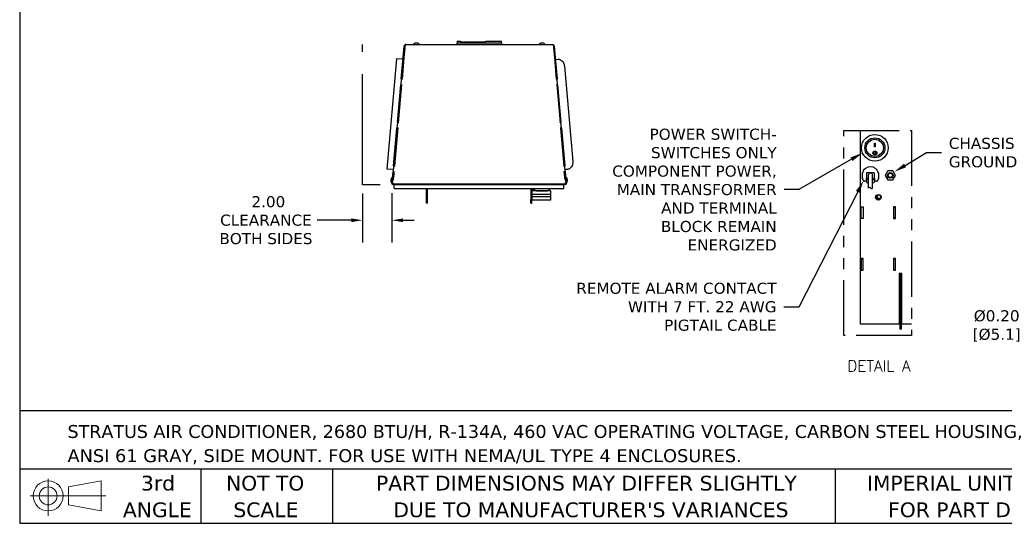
# Model space of a CAD drawing. Header units: inches. Extents: x -1 to 128, y 3 to 101.
# Tile 1 of 17: x -1 to 65, y 3 to 37. Entities that reach past the tile are written whole.
import ezdxf
from ezdxf import colors
from ezdxf.entities.mleader import LeaderData, LeaderLine
from ezdxf.enums import TextEntityAlignment as Align
from ezdxf.math import Vec2, Vec3

# ---------------------------------------------------------------- set-up
doc = ezdxf.new("R2010")
doc.units = ezdxf.units.IN
doc.header["$LTSCALE"] = 12
doc.header["$MEASUREMENT"] = 0
doc.header["$PDSIZE"] = -1
doc.linetypes.add('PHANTOM2', pattern=[1.25, 0.625, -0.125, 0.125, -0.125, 0.125, -0.125])
doc.linetypes.add('SLD-Solid', pattern=[0])
for name, color, linetype, lineweight in [('DIMENSIONS', 140, 'SLD-Solid', 25), ('DIMENSIONS @ 1', 140, 'SLD-Solid', 25), ('TEXT', 140, 'SLD-Solid', 25)]:
    doc.layers.add(name, color=color, linetype=linetype, lineweight=lineweight)
doc.layers.add('PHANTOM', color=130, linetype='PHANTOM2')
doc.styles.add('ROMANS', font='romans.shx')
doc.styles.add('SLDTEXTSTYLE0', font='verdana.ttf')
doc.styles.get("Standard").update_dxf_attribs({"font": 'verdana.ttf'})
doc.dimstyles.get("Standard").update_dxf_attribs({"dimtxt": 0.18, "dimasz": 0.18, "dimexe": 0.18, "dimexo": 0.0625, "dimgap": 0.09, "dimtad": 0, "dimtih": 1, "dimtoh": 1, "dimdec": 4, "dimzin": 0, "dimdsep": 46, "dimtxsty": 'Standard', "dimcen": 0.09, "dimadec": 0, "dimazin": 0, "dimtfac": 1, "dimtdec": 4, "dimtofl": 0, "dimtmove": 0, "dimatfit": 3, "dimfxl": 0, "dimtolj": 1, "dimtzin": 0, "dimarcsym": 0})

# ---------------------------------------------------------------- blocks, each defined once
blk = doc.blocks.new('Block11')
at = {"color": 7, "linetype": 'SLD-Solid', "lineweight": 18}
for p, q in [((1.223, 2.509), (1.223, 0)), ((2.589, 1.969), (4.807, 2.377)), ((4.807, 2.377), (4.807, 0.346)), ((0, 1.361), (5.137, 1.361)), ((2.589, 0.754), (2.589, 1.969)), ((2.589, 0.754), (4.807, 0.346))]:
    blk.add_line(p, q, dxfattribs=at)
for radius in [1.016, 0.607]:
    blk.add_circle((1.223, 1.361), radius, dxfattribs=at)
blk = doc.blocks.new('Block12')
at = {"color": 7, "linetype": 'Continuous'}
blk.add_blockref('Block11', (0, 0), dxfattribs=at)
blk = doc.blocks.new('SW_NOTE_0_1')
at = {"layer": 'TEXT', "color": 0, "char_height": 0.875, "attachment_point": 1, "style": 'SLDTEXTSTYLE0'}
for s, insert in [('STRATUS AIR CONDITIONER, 2680 BTU/H, R-134A, 460 VAC OPERATING VOLTAGE, CARBON STEEL HOUSING, ', (0, 1.111)), ('ANSI 61 GRAY, SIDE MOUNT. FOR USE WITH NEMA/UL TYPE 4 ENCLOSURES.', (0, -0.528))]:
    blk.add_mtext(s, dxfattribs=dict(at, insert=insert))
blk = doc.blocks.new('SW_NOTE_0_4')
at = {"layer": 'TEXT', "color": 0, "char_height": 1, "attachment_point": 1, "style": 'SLDTEXTSTYLE0'}
for s, insert in [('PART DIMENSIONS MAY DIFFER SLIGHTLY ', (0, 1.27)), ("DUE TO MANUFACTURER'S VARIANCES", (1.174, -0.536))]:
    blk.add_mtext(s, dxfattribs=dict(at, insert=insert))
blk = doc.blocks.new('SW_NOTE_0_5')
at = {"layer": 'TEXT', "color": 0, "char_height": 1, "attachment_point": 2, "style": 'SLDTEXTSTYLE0'}
for s, insert in [('NOT TO', (2.484, 1.27)), ('SCALE', (2.53, -0.536))]:
    blk.add_mtext(s, dxfattribs=dict(at, insert=insert))
blk = doc.blocks.new('SW_NOTE_0_6')
at = {"layer": 'TEXT', "color": 0, "char_height": 1, "attachment_point": 2, "style": 'SLDTEXTSTYLE0'}
for s, insert in [('3rd', (1.094, 1.27)), ('ANGLE', (1.048, -0.536))]:
    blk.add_mtext(s, dxfattribs=dict(at, insert=insert))
blk = doc.blocks.new('SW_NOTE_0_7')
at = {"layer": 'TEXT', "color": 0, "char_height": 1, "attachment_point": 1, "style": 'SLDTEXTSTYLE0'}
for s, insert in [('IMPERIAL UNITS USED ', (0, 1.27)), ('FOR PART DESIGN', (1.431, -0.536))]:
    blk.add_mtext(s, dxfattribs=dict(at, insert=insert))
blk = doc.blocks.new('*D115')
at = {"layer": 'Defpoints', "color": 0}
for p in [(21.961, 26.007), (23.961, 26.048), (23.961, 23.603)]:
    blk.add_point(p, dxfattribs=at)
at = {"layer": 'DIMENSIONS', "color": 0, "lineweight": -2}
for p, q in [((21.961, 25.407), (21.961, 22.103)), ((23.961, 25.448), (23.961, 22.103)), ((21.211, 23.603), (18.89, 23.603)), ((24.711, 23.603), (25.461, 23.603))]:
    blk.add_line(p, q, dxfattribs=at)
at = {"layer": 'DIMENSIONS', "color": 0}
for points in [[(21.211, 23.728), (21.211, 23.478), (21.961, 23.603)], [(24.711, 23.728), (24.711, 23.478), (23.961, 23.603)]]:
    blk.add_solid(points, dxfattribs=at)
at = {"layer": 'DIMENSIONS', "color": 0, "insert": (15.428, 23.603), "char_height": 0.75, "attachment_point": 5}
blk.add_mtext('\\A1; 2.00\\PCLEARANCE\\PBOTH SIDES', dxfattribs=at)
blk = doc.blocks.new('*D87')
at = {"layer": 'Defpoints', "color": 0}
for p in [(71.058, 19.477), (69.913, 18.359)]:
    blk.add_point(p, dxfattribs=at)
at = {"layer": 'DIMENSIONS', "color": 0, "lineweight": -2}
for p, q in [((70.396, 18.918), (70.576, 18.918)), ((70.486, 18.828), (70.486, 19.008))]:
    blk.add_line(p, q, dxfattribs=at)
at = {"layer": 'DIMENSIONS'}
for p, q in [((67.949, 16.439), (69.305, 17.765)), ((66.638, 16.439), (67.949, 16.439))]:
    blk.add_line(p, q, dxfattribs=at)
blk.add_solid([(69.206, 17.866), (69.404, 17.663), (69.913, 18.359)], dxfattribs=at)
at = {"layer": 'DIMENSIONS', "insert": (64.891, 16.439), "char_height": 0.75, "attachment_point": 5}
blk.add_mtext('\\A1;%%C0.20\\P[%%C5.1]', dxfattribs=at)

msp = doc.modelspace()

# ---------------------------------------------------------------- linework, layer by layer
for p, q in [((24.71094, 34.62402), (24.77828, 35.39373)), ((24.76872, 34.61897), (24.83606, 35.38867)), ((24.84719, 35.50446), (24.77072, 34.63039)), ((24.77828, 35.39373), (24.77872, 35.39878)), ((24.83606, 35.38867), (24.77828, 35.39373)), ((24.83606, 35.38867), (24.8365, 35.39373)), ((24.83707, 35.38988), (24.83616, 35.38996)), ((24.84204, 35.44667), (24.84214, 35.44667)), ((24.89428, 35.50446), (24.84719, 35.50446)), ((24.89428, 35.50467), (34.82669, 35.50467)), ((24.89428, 35.50467), (24.89428, 35.50446)), ((28.37717, 35.74579), (28.37717, 35.62467)), ((28.37717, 35.74579), (28.60217, 35.74579)), ((28.37717, 35.62467), (31.37717, 35.62467)), ((28.37717, 35.50467), (28.37717, 35.62467)), ((28.60217, 35.6934), (28.60217, 35.74579)), ((28.60217, 35.6934), (30.32217, 35.6934)), ((30.32217, 35.74579), (31.37717, 35.74579)), ((30.32217, 35.6934), (30.32217, 35.74579)), ((31.37717, 35.62467), (31.37717, 35.74579)), ((31.37717, 35.62467), (31.37717, 35.50467)), ((34.82669, 35.50467), (34.87376, 35.50467)), ((34.87376, 35.50467), (34.95025, 34.63039)), ((34.8838, 35.38993), (34.88416, 35.38996)), ((34.88491, 35.38867), (34.88447, 35.39373)), ((34.88491, 35.38867), (34.94269, 35.39373)), ((34.88491, 35.38867), (34.95225, 34.61897)), ((34.94269, 35.39373), (34.94225, 35.39878)), ((34.94269, 35.39373), (35.01003, 34.62402)), ((24.25696, 34.52939), (23.62077, 27.07267)), ((24.70048, 34.50446), (24.25696, 34.52939)), ((24.58417, 33.17501), (24.71094, 34.62402)), ((24.77072, 34.63039), (24.64168, 33.15541)), ((24.64195, 33.16995), (24.76872, 34.61897)), ((34.95025, 34.63039), (35.07929, 33.15541)), ((34.95225, 34.61897), (35.07903, 33.16995)), ((35.01003, 34.62402), (35.13681, 33.17501)), ((35.02111, 34.4974), (35.17699, 34.51103)), ((35.63184, 34.04591), (36.1973, 27.5826)), ((24.32664, 30.23149), (24.54983, 32.78254)), ((24.61078, 32.80219), (24.38415, 30.2119)), ((24.38442, 30.22644), (24.60761, 32.77748)), ((24.5837, 33.16967), (24.54983, 32.78254)), ((24.60761, 32.77748), (24.54983, 32.78254)), ((24.57324, 32.80538), (24.60414, 33.1586)), ((24.57324, 32.79531), (24.57324, 32.80538)), ((24.61078, 32.80219), (24.57324, 32.80538)), ((24.6099, 32.79219), (24.57324, 32.79531)), ((24.58417, 33.17501), (24.5837, 33.16967)), ((24.64148, 33.16461), (24.5837, 33.16967)), ((24.64195, 33.16995), (24.58417, 33.17501)), ((24.60414, 33.1586), (24.64168, 33.15541)), ((24.6089, 32.79228), (24.60761, 32.77748)), ((24.64148, 33.16461), (24.64068, 33.1555)), ((24.64195, 33.16995), (24.64148, 33.16461)), ((35.07903, 33.16995), (35.13681, 33.17501)), ((35.07949, 33.16461), (35.07903, 33.16995)), ((35.07929, 33.15541), (35.11683, 33.1586)), ((35.07949, 33.16461), (35.13727, 33.16967)), ((35.08029, 33.1555), (35.07949, 33.16461)), ((35.14774, 32.80538), (35.1102, 32.80219)), ((35.1102, 32.80219), (35.33682, 30.2119)), ((35.14774, 32.79531), (35.11107, 32.79219)), ((35.11336, 32.77748), (35.11207, 32.79228)), ((35.11336, 32.77748), (35.17114, 32.78254)), ((35.11336, 32.77748), (35.33655, 30.22644)), ((35.11683, 33.1586), (35.14774, 32.80538)), ((35.13727, 33.16967), (35.13681, 33.17501)), ((35.17114, 32.78254), (35.13727, 33.16967)), ((35.14774, 32.79531), (35.14774, 32.80538)), ((35.17114, 32.78254), (35.39433, 30.23149)), ((24.32618, 30.22615), (24.29231, 29.83902)), ((24.31571, 29.86186), (24.34661, 30.21508)), ((24.32664, 30.23149), (24.32618, 30.22615)), ((24.38395, 30.22109), (24.32618, 30.22615)), ((24.38442, 30.22644), (24.32664, 30.23149)), ((24.34661, 30.21508), (24.38415, 30.2119)), ((24.38395, 30.22109), (24.38316, 30.21198)), ((24.38442, 30.22644), (24.38395, 30.22109)), ((35.33655, 30.22644), (35.39433, 30.23149)), ((35.33702, 30.22109), (35.33655, 30.22644)), ((35.33682, 30.2119), (35.37436, 30.21508)), ((35.33702, 30.22109), (35.3948, 30.22615)), ((35.33782, 30.21198), (35.33702, 30.22109)), ((35.37436, 30.21508), (35.40526, 29.86186)), ((35.3948, 30.22615), (35.39433, 30.23149)), ((35.42867, 29.83902), (35.3948, 30.22615)), ((24.06912, 27.28797), (24.29231, 29.83902)), ((24.35325, 29.85867), (24.12663, 27.26838)), ((24.1269, 27.28292), (24.35009, 29.83397)), ((24.35009, 29.83397), (24.29231, 29.83902)), ((24.31571, 29.85179), (24.31571, 29.86186)), ((24.35325, 29.85867), (24.31571, 29.86186)), ((24.35238, 29.84868), (24.31571, 29.85179)), ((24.35138, 29.84876), (24.35009, 29.83397)), ((35.40526, 29.86186), (35.36772, 29.85867)), ((35.36772, 29.85867), (35.59434, 27.26838)), ((35.40526, 29.85179), (35.3686, 29.84868)), ((35.37089, 29.83397), (35.36959, 29.84876)), ((35.37089, 29.83397), (35.42867, 29.83902)), ((35.37089, 29.83397), (35.59408, 27.28292)), ((35.40526, 29.85179), (35.40526, 29.86186)), ((35.42867, 29.83902), (35.65185, 27.28797)), ((55.6502, 29.6746), (55.6502, 16.59734)), ((56.62159, 28.58504), (56.62159, 28.83542)), ((56.62159, 28.83542), (56.67159, 28.83542)), ((56.67159, 28.83542), (56.67159, 28.58504)), ((56.56059, 28.16446), (56.56059, 28.1623)), ((56.67159, 28.5913), (56.62159, 28.5913)), ((56.67159, 28.58504), (56.62159, 28.58504)), ((56.73259, 28.1623), (56.73259, 28.16446)), ((24.04794, 27.04591), (23.62077, 27.07267)), ((24.01014, 26.61381), (24.01672, 26.68911)), ((24.01672, 26.68911), (24.03478, 26.8955)), ((24.06865, 27.28263), (24.03478, 26.8955)), ((24.09256, 26.89045), (24.03478, 26.8955)), ((24.05819, 26.91834), (24.08909, 27.27156)), ((24.05819, 26.90827), (24.05819, 26.91834)), ((24.09573, 26.91516), (24.05819, 26.91834)), ((24.09485, 26.90516), (24.05819, 26.90827)), ((24.07596, 26.68928), (24.06703, 26.58712)), ((24.06792, 26.60875), (24.0745, 26.68405)), ((24.06912, 27.28797), (24.06865, 27.28263)), ((24.12643, 27.27758), (24.06865, 27.28263)), ((24.1269, 27.28292), (24.06912, 27.28797)), ((24.09476, 26.90517), (24.07375, 26.66507)), ((24.07375, 26.66507), (24.07385, 26.66507)), ((24.0745, 26.68405), (24.09256, 26.89045)), ((24.09573, 26.91516), (24.07596, 26.68928)), ((24.08909, 27.27156), (24.12663, 27.26838)), ((24.09386, 26.90524), (24.09256, 26.89045)), ((24.12643, 27.27758), (24.12563, 27.26846)), ((24.1269, 27.28292), (24.12643, 27.27758)), ((35.59408, 27.28292), (35.65185, 27.28797)), ((35.59454, 27.27758), (35.59408, 27.28292)), ((35.59434, 27.26838), (35.63188, 27.27156)), ((35.59454, 27.27758), (35.65232, 27.28263)), ((35.59534, 27.26846), (35.59454, 27.27758)), ((35.66279, 26.91834), (35.62525, 26.91516)), ((35.62525, 26.91516), (35.64501, 26.68928)), ((35.66279, 26.90827), (35.62612, 26.90516)), ((35.65948, 26.52799), (35.62648, 26.90519)), ((35.62841, 26.89045), (35.62712, 26.90524)), ((35.62841, 26.89045), (35.68619, 26.8955)), ((35.62841, 26.89045), (35.64647, 26.68405)), ((35.63188, 27.27156), (35.66279, 26.91834)), ((35.64501, 26.68928), (35.65395, 26.58712)), ((35.64647, 26.68405), (35.65306, 26.60875)), ((35.65232, 27.28263), (35.65185, 27.28797)), ((35.68619, 26.8955), (35.65232, 27.28263)), ((35.66279, 26.90827), (35.66279, 26.91834)), ((35.83014, 27.04555), (35.67426, 27.03191)), ((35.68619, 26.8955), (35.70425, 26.68911)), ((35.70425, 26.68911), (35.71084, 26.61381)), ((55.7991, 26.45768), (55.7991, 26.8228)), ((56.0691, 26.7628), (56.0691, 26.3048)), ((56.5651, 26.8228), (56.1291, 26.8228)), ((56.6251, 26.3048), (56.6251, 26.7628)), ((56.8951, 26.8228), (56.8951, 26.45768)), ((57.51591, 26.95054), (57.33924, 26.64454)), ((57.86925, 26.95054), (57.51591, 26.95054)), ((58.04592, 26.64454), (57.86925, 26.95054)), ((23.96061, 26.04767), (23.96105, 26.05273)), ((24.01839, 26.04262), (23.96061, 26.04767)), ((23.96105, 26.05277), (23.96292, 26.07413)), ((23.96105, 26.05273), (24.01883, 26.04767)), ((23.96292, 26.07413), (23.97039, 26.15951)), ((24.0207, 26.06908), (23.96292, 26.07413)), ((23.97039, 26.15951), (23.97236, 26.18201)), ((23.99901, 26.15701), (23.97039, 26.15951)), ((23.97236, 26.18201), (23.98891, 26.37124)), ((23.99932, 26.17965), (23.97236, 26.18201)), ((23.98891, 26.37124), (24.01014, 26.61381)), ((24.04669, 26.36618), (23.98891, 26.37124)), ((23.99901, 26.17609), (24.01587, 26.36888)), ((23.99901, 26.13508), (24.01599, 26.32916)), ((23.99901, 26.13508), (23.99901, 26.17609)), ((24.02737, 26.13384), (23.99901, 26.13508)), ((24.01599, 26.32916), (24.01599, 26.36887)), ((24.01599, 26.32916), (24.04435, 26.32792)), ((24.01839, 26.04262), (24.01883, 26.04767)), ((24.01883, 26.04772), (24.0207, 26.06908)), ((24.02737, 26.13384), (24.01983, 26.04767)), ((35.70114, 26.04767), (24.01983, 26.04767)), ((24.0207, 26.06908), (24.02637, 26.13388)), ((24.02373, 26.09967), (24.02438, 26.09967)), ((24.02389, 26.10507), (24.02384, 26.10507)), ((24.02409, 26.10777), (24.02508, 26.10768)), ((24.06703, 26.58712), (24.04435, 26.32792)), ((24.04669, 26.36618), (24.06792, 26.60875)), ((24.04692, 26.36882), (24.04792, 26.36878)), ((24.06185, 26.5279), (24.06085, 26.52799)), ((24.10071, 26.0339), (24.08707, 26.04767)), ((24.10071, 26.0339), (24.11674, 26.01374)), ((24.11674, 26.01374), (24.11674, 26.00666)), ((24.11709, 26.00666), (24.11674, 26.00666)), ((24.11674, 25.78666), (24.11674, 26.00666)), ((35.60359, 26.00666), (24.11709, 26.00666)), ((24.11709, 25.78666), (24.11709, 26.00666)), ((35.60359, 26.01374), (35.61962, 26.0339)), ((35.60359, 26.00666), (35.60359, 26.01374)), ((35.60359, 25.78666), (35.60359, 26.00666)), ((35.63326, 26.04767), (35.61962, 26.0339)), ((35.65306, 26.60875), (35.67428, 26.36618)), ((35.65395, 26.58712), (35.67662, 26.32792)), ((35.65912, 26.52796), (35.65948, 26.52799)), ((35.67341, 26.36879), (35.65948, 26.52799)), ((35.66883, 26.42107), (35.66947, 26.42112)), ((35.6717, 26.39567), (35.67106, 26.39561)), ((35.67305, 26.36878), (35.67405, 26.36882)), ((35.67428, 26.36618), (35.73206, 26.37124)), ((35.67662, 26.32792), (35.70499, 26.32916)), ((35.72197, 26.13508), (35.6936, 26.13384)), ((35.6936, 26.13384), (35.70114, 26.04767)), ((35.69624, 26.10777), (35.69396, 26.13385)), ((35.6946, 26.13388), (35.70027, 26.06908)), ((35.69624, 26.10777), (35.69589, 26.10774)), ((35.69625, 26.10777), (35.69649, 26.10507)), ((35.69644, 26.10507), (35.69649, 26.10507)), ((35.69659, 26.09967), (35.6966, 26.09967)), ((35.70027, 26.06908), (35.75805, 26.07413)), ((35.70027, 26.06908), (35.70214, 26.04772)), ((35.75992, 26.05277), (35.70214, 26.04772)), ((35.70259, 26.04262), (35.70215, 26.04767)), ((35.70259, 26.04262), (35.76037, 26.04767)), ((35.70499, 26.32916), (35.70499, 26.36887)), ((35.70499, 26.32916), (35.72197, 26.13508)), ((35.7051, 26.36888), (35.72197, 26.17609)), ((35.71084, 26.61381), (35.73206, 26.37124)), ((35.72166, 26.17965), (35.74861, 26.18201)), ((35.72197, 26.13508), (35.72197, 26.17609)), ((35.72197, 26.15701), (35.75058, 26.15951)), ((35.73206, 26.37124), (35.74861, 26.18201)), ((35.74861, 26.18201), (35.75058, 26.15951)), ((35.75058, 26.15951), (35.75805, 26.07413)), ((35.75805, 26.07413), (35.75992, 26.05277)), ((35.76037, 26.04767), (35.75992, 26.05273)), ((55.87318, 26.28018), (55.80439, 26.43306)), ((56.0691, 26.2448), (55.9279, 26.2448)), ((56.0691, 26.3048), (56.0691, 26.2448)), ((56.0821, 26.4228), (56.1421, 26.4228)), ((56.0821, 26.21023), (56.0821, 26.4228)), ((56.1421, 26.4228), (56.1621, 26.4228)), ((56.1621, 26.4228), (56.1621, 26.4068)), ((56.1971, 26.64454), (56.1971, 25.78715)), ((56.4971, 25.78715), (56.4971, 26.64454)), ((56.5321, 26.4228), (56.5521, 26.4228)), ((56.5321, 26.4068), (56.5321, 26.4228)), ((56.5521, 26.4228), (56.6121, 26.4228)), ((56.6121, 26.4228), (56.6121, 26.21023)), ((56.6251, 26.2448), (56.6251, 26.3048)), ((56.76631, 26.2448), (56.6251, 26.2448)), ((56.88982, 26.43306), (56.82102, 26.28018)), ((57.33924, 26.64454), (57.51591, 26.33854)), ((57.51591, 26.33854), (57.86925, 26.33854)), ((57.86925, 26.33854), (58.04592, 26.64454)), ((24.11709, 25.78666), (24.11709, 25.75666)), ((24.11709, 25.75666), (35.60359, 25.75666)), ((26.30115, 25.01939), (26.30115, 25.75666)), ((26.36316, 25.01939), (26.36316, 25.75666)), ((33.36148, 25.75666), (33.36148, 25.00666)), ((33.42348, 25.75666), (33.42348, 25.00666)), ((34.69866, 25.58577), (33.44466, 25.58577)), ((33.44466, 25.34827), (33.44466, 25.58577)), ((34.69866, 25.34827), (33.44466, 25.34827)), ((33.45366, 25.19827), (33.45366, 25.34827)), ((33.50529, 25.71598), (33.51923, 25.75666)), ((33.57128, 25.71598), (33.50529, 25.71598)), ((33.55357, 25.69277), (33.50529, 25.71598)), ((33.50933, 25.66256), (33.55357, 25.69277)), ((33.60523, 25.66256), (33.50933, 25.66256)), ((33.55761, 25.63934), (33.50933, 25.66256)), ((33.51121, 25.61256), (33.55761, 25.63934)), ((33.67884, 25.61256), (33.51121, 25.61256)), ((33.55761, 25.58577), (33.51121, 25.61256)), ((33.58296, 25.69277), (33.55357, 25.69277)), ((33.63043, 25.63934), (33.55761, 25.63934)), ((33.74466, 25.60066), (34.46866, 25.60066)), ((34.63211, 25.61256), (34.53449, 25.61256)), ((34.58572, 25.63934), (34.5829, 25.63934)), ((34.634, 25.66256), (34.58572, 25.63934)), ((34.58572, 25.63934), (34.63211, 25.61256)), ((34.63211, 25.61256), (34.58572, 25.58577)), ((34.634, 25.66256), (34.6081, 25.66256)), ((34.61751, 25.67382), (34.634, 25.66256)), ((34.68966, 25.34827), (34.68966, 25.19827)), ((34.69866, 25.58577), (34.69866, 25.34827)), ((35.60359, 25.75666), (35.60359, 25.78666)), ((26.36316, 25.01939), (26.30115, 25.01939)), ((26.30115, 24.75667), (26.30115, 25.01939)), ((26.36316, 24.75667), (26.30115, 24.75667)), ((26.36316, 24.75667), (26.36316, 25.01939)), ((33.36148, 24.75666), (33.36148, 25.00666)), ((33.36148, 25.00666), (33.42348, 25.00666)), ((33.36148, 24.75666), (33.42348, 24.75666)), ((33.42348, 24.75666), (33.42348, 25.00666)), ((34.69866, 25.19827), (33.44466, 25.19827)), ((33.44466, 24.96077), (33.44466, 25.19827)), ((34.69866, 24.96077), (33.44466, 24.96077)), ((34.69866, 25.19827), (34.69866, 24.96077)), ((56.75411, 25.24729), (56.75411, 25.07183)), ((56.82017, 25.0762), (56.75411, 25.0762)), ((56.79754, 25.29009), (56.79754, 25.1702)), ((56.86401, 25.0762), (56.82017, 25.0762)), ((57.01543, 25.0762), (56.86401, 25.0762)), ((56.94154, 25.01461), (56.94154, 25.0762)), ((55.71334, 23.72034), (55.71334, 24.52034)), ((55.71334, 24.52034), (55.85334, 24.52034)), ((55.85334, 24.52034), (55.85334, 23.72034)), ((57.91334, 24.52034), (57.91334, 23.72034)), ((58.05334, 24.52034), (57.91334, 24.52034)), ((57.91334, 24.4522), (58.05334, 24.4522)), ((58.05334, 23.72034), (58.05334, 24.52034)), ((55.85334, 23.72034), (55.71334, 23.72034)), ((58.05334, 23.7762), (57.91334, 23.7762)), ((57.91334, 23.72034), (58.05334, 23.72034)), ((55.71334, 21.02034), (55.71334, 20.22034)), ((55.85334, 21.02034), (55.71334, 21.02034)), ((55.85334, 20.92133), (55.75433, 21.02034)), ((55.85334, 20.22034), (55.85334, 21.02034)), ((57.91334, 21.02034), (57.91334, 20.22034)), ((58.05334, 21.02034), (57.91334, 21.02034)), ((57.91334, 20.98485), (58.05334, 20.9895)), ((58.05334, 20.22034), (58.05334, 21.02034)), ((55.71334, 20.22034), (55.85334, 20.22034)), ((57.91334, 20.22034), (58.05334, 20.22034)), ((58.47457, 20.00052), (58.28657, 20.00052)), ((58.28657, 20.00052), (58.28657, 16.59734)), ((58.36754, 20.00052), (58.36754, 19.98054)), ((58.44258, 20.00052), (58.44258, 19.98054)), ((58.47457, 16.59734), (58.47457, 20.00052)), ((58.44258, 19.98054), (58.36754, 19.98054)), ((58.36754, 19.48054), (58.36754, 19.98054)), ((58.44258, 19.48054), (58.36754, 19.48054)), ((58.36754, 16.4212), (58.36754, 19.48054)), ((58.44258, 19.48054), (58.44258, 19.98054)), ((58.44258, 16.4212), (58.44258, 19.48054)), ((58.28657, 19.03047), (58.3222, 19.0099)), ((58.3222, 19.0099), (58.3222, 17.50879)), ((58.3222, 18.0085), (58.36754, 18.0085)), ((58.3222, 17.50879), (58.28657, 17.48821)), ((58.36754, 17.7585), (58.3222, 17.7585)), ((55.6502, 16.59734), (58.36754, 16.59734)), ((58.30518, 16.60711), (58.30518, 16.59734)), ((58.36754, 16.60711), (58.30518, 16.60711)), ((58.44258, 16.4212), (58.36754, 16.4212)), ((58.36754, 16.2212), (58.36754, 16.4212)), ((58.44258, 16.2212), (58.36754, 16.2212)), ((58.44258, 16.59734), (59.12518, 16.59734)), ((58.44258, 16.2212), (58.44258, 16.4212))]:
    msp.add_line(p, q)
for centre, radius in [((56.64659, 28.51054), 0.906), ((56.64659, 28.51054), 0.677), ((56.64659, 28.51053), 0.58), ((56.64653, 28.16143), 0.13459), ((56.64654, 28.16194), 0.08624), ((57.69258, 26.64454), 0.19), ((57.69258, 26.64454), 0.1389), ((56.88334, 25.15956), 0.19), ((56.88334, 25.15956), 0.1562)]:
    msp.add_circle(centre, radius)
for centre, radius, start, end in [((24.89428, 35.38867), 0.116, 114.43128, 175), ((24.89428, 35.38867), 0.058, 164.3450945, 175), ((24.89428, 35.38867), 0.116, 90, 93.4614195), ((25.43738, 35.52467), 0.02, 127.9936045, 270), ((25.61166, 35.30155), 0.30312, 90, 127.9936045), ((25.61166, 35.30155), 0.30312, 52.0063955, 90), ((25.78595, 35.52467), 0.02, 270, 52.0063955), ((33.93738, 35.52467), 0.02, 127.9936045, 270), ((34.11166, 35.30155), 0.30312, 90, 127.9936045), ((34.11166, 35.30155), 0.30312, 52.0063955, 90), ((34.28595, 35.52467), 0.02, 270, 52.0063955), ((34.82669, 35.38867), 0.116, 5, 65.56872), ((34.82669, 35.38867), 0.058, 5, 15.6549055), ((56.64652, 28.1641), 0.08664, 0.2433674, 179.7653756), ((56.3471, 26.64454), 0.57627, 18.0198895, 161.9801105), ((54.78186, 20.39448), 6.50831, 80.4726285, 81.0078134), ((56.1291, 26.7628), 0.06, 90, 180), ((56.3471, 26.64454), 0.15, 0, 180), ((56.5651, 26.7628), 0.06, 0, 90), ((57.73601, 21.47607), 5.41245, 98.9380068, 99.5815513), ((24.18779, 26.31378), 0.30312, 175, 212.9936045), ((24.18779, 26.31378), 0.30313, 137.0063955, 175), ((23.95032, 26.15961), 0.02, 212.9936045, 355), ((23.9807, 26.50685), 0.02, 355, 137.0063955), ((24.11674, 26.09967), 0.09301, 213.9872075, 270), ((35.60359, 26.09967), 0.09301, 270, 326.0127925), ((35.74027, 26.5069), 0.02, 42.9936045, 185), ((35.77065, 26.15966), 0.02, 185, 327.0063955), ((35.53318, 26.31384), 0.30312, 5, 42.9936045), ((35.53318, 26.31384), 0.30313, 327.0063955, 5), ((55.8591, 26.45768), 0.06, 180, 204.2277453), ((55.9279, 26.3048), 0.06, 204.2277453, 270), ((56.3471, 26.64454), 0.5, 233.0792668, 237.9945452), ((56.3471, 26.5768), 0.40878, 227.1505535, 229.5885383), ((56.3471, 26.64454), 0.48, 234.6080483, 236.4899439), ((56.1421, 26.21023), 0.06, 180, 240.7845362), ((56.3471, 26.5768), 0.48, 240.7845362, 251.7900431), ((56.2421, 26.4068), 0.08, 180, 235.7711337), ((56.4521, 26.4068), 0.08, 304.2288663, 0), ((56.3471, 26.5768), 0.48, 288.2099569, 299.2154638), ((56.5521, 26.21023), 0.06, 299.2154638, 0), ((56.3471, 26.64454), 0.48, 303.2885847, 305.3919517), ((56.3471, 26.5768), 0.40878, 310.4114617, 312.8494465), ((56.3471, 26.64454), 0.5, 302.0054548, 306.9207332), ((56.76631, 26.3048), 0.06, 270, 335.7722547), ((56.8351, 26.45768), 0.06, 335.7722547, 0), ((24.14674, 25.78666), 0.03, 180, 188.7531407), ((33.74466, 25.78866), 0.188, 189.8001899, 270), ((34.46866, 25.78866), 0.188, 270, 350.1998101)]:
    msp.add_arc(centre, radius, start, end)
for centre, start_param in [((56.82017, 25.1702), 4.82340349), ((56.86401, 25.1702), 4.71238898)]:
    msp.add_ellipse(centre, major_axis=(0, -0.094), ratio=0.70710678, start_param=start_param, end_param=6.28318531)
for points, knots in [([(35.17699, 34.51103), (35.23755, 34.51633), (35.30598, 34.50488), (35.45188, 34.42977), (35.5256, 34.35237), (35.60601, 34.19202), (35.6257, 34.11609), (35.63184, 34.04591)], [0, 0, 0, 0, 0.31245046, 0.31245046, 0.70255895, 0.70255895, 1, 1, 1, 1]), ([(56.78059, 28.16446), (56.78059, 28.12893), (56.76634, 28.09359), (56.71733, 28.04267), (56.68245, 28.02732), (56.61187, 28.027), (56.5769, 28.04197), (56.52721, 28.09283), (56.51285, 28.12816), (56.51259, 28.16379), (56.51259, 28.16411), (56.51259, 28.16442)], [0, 0, 0, 0, 0.125, 0.125, 0.25, 0.25, 0.375, 0.375, 0.5, 0.5, 0.501116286, 0.501116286, 0.501116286, 0.501116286]), ([(36.1973, 27.5826), (36.20353, 27.51145), (36.19722, 27.43202), (36.14577, 27.26415), (36.09062, 27.17925), (35.96247, 27.07663), (35.8937, 27.05111), (35.83014, 27.04555)], [0, 0, 0, 0, 0.30172116, 0.30172116, 0.6724597, 0.6724597, 1, 1, 1, 1])]:
    msp.add_open_spline(points, degree=3, knots=knots)
msp.add_spline([(56.1971, 25.78715), (56.29777, 25.8393), (56.42147, 25.75301), (56.4971, 25.78715)], degree=3)
at = {"layer": 'PHANTOM'}
for p, q in [((21.96116, 26.00666), (21.96116, 35.50467)), ((23.16211, 26.00666), (21.96116, 26.00666))]:
    msp.add_line(p, q, dxfattribs=at)
at = {"layer": 'PHANTOM', "ltscale": 0.5}
msp.add_lwpolyline([(54.54173, 15.78812), (54.54173, 29.6746), (59.12518, 29.6746), (59.12518, 15.78812), (54.54173, 15.78812)], dxfattribs=at)
at = {"layer": 'TEXT'}
for p, q in [((-1.23908, 101.19662), (-1.23908, 3.07211)), ((127.54934, 10.69033), (-1.23908, 10.69033)), ((127.54934, 6.75178), (-1.23908, 6.75178)), ((11.02648, 6.75178), (11.02648, 3.07211)), ((19.94153, 6.75178), (19.94153, 3.07211)), ((53.95426, 6.75178), (53.95426, 3.07211)), ((-1.23908, 3.07211), (127.54934, 3.07211))]:
    msp.add_line(p, q, dxfattribs=at)

# ---------------------------------------------------------------- block references
for name, p in [('SW_NOTE_0_1', (1.99806, 8.61945)), ('Block12', (-0.53453, 3.56875)), ('SW_NOTE_0_6', (7.02897, 5.02463)), ('SW_NOTE_0_5', (12.89188, 5.02463)), ('SW_NOTE_0_4', (22.87941, 5.02463)), ('SW_NOTE_0_7', (56.11304, 5.02463))]:
    msp.add_blockref(name, p, dxfattribs=at)

# ---------------------------------------------------------------- texts
at = {"layer": 'DIMENSIONS', "style": 'ROMANS'}
msp.add_text('DETAIL A', height=0.75, dxfattribs=at).set_placement((56.92267, 13.36234), align=Align.CENTER)

# ---------------------------------------------------------------- dimensions: what is measured, and where the dimension line sits
at = {"layer": 'DIMENSIONS'}
dim = msp.add_linear_dim(base=(23.96061, 23.60336), p1=(21.96116, 26.00666), p2=(23.96061, 26.04767), angle=180, text=' <>\\PCLEARANCE\\PBOTH SIDES', dimstyle='Standard', override={"dimtxt": 0.75, "dimasz": 0.75, "dimexe": 1.5, "dimexo": 0.6, "dimgap": 0.25, "dimdec": 2, "dimzin": 1, "dimtdec": 2, "dimtzin": 1}, dxfattribs=at)
dim.commit()
dim.dimension.update_dxf_attribs({"geometry": '*D115', "text_midpoint": (15.42842, 23.60336), "dimtype": 160})
at = {"layer": 'DIMENSIONS @ 1'}
dim = msp.add_diameter_dim_2p(p1=(71.05787, 19.47675), p2=(69.91346, 18.35857), text='%%C0.20\\P[%%C5.1]', dimstyle='Standard', override={"dimscale": 1, "dimtxt": 0.75, "dimasz": 0.85, "dimgap": 0.15, "dimclrd": 256, "dimclrt": 256, "dimtix": 0, "dimtofl": 0, "dimtmove": 0, "dimatfit": 3, "dimlwd": 65535}, dxfattribs=at)
dim.commit()
dim.dimension.update_dxf_attribs({"geometry": '*D87', "text_midpoint": (64.89077, 16.43924), "dimtype": 131})

# ---------------------------------------------------------------- leaders
at = {"layer": 'DIMENSIONS'}
ml = msp.add_multileader_mtext('Standard', dxfattribs=at)
ml.set_content('POWER SWITCH-\\PSWITCHES ONLY\\PCOMPONENT POWER,\\PMAIN TRANSFORMER\\PAND TERMINAL\\PBLOCK REMAIN\\PENERGIZED', color=256)
ml.set_leader_properties(color=256, linetype='ByLayer', lineweight=-1)
ml.build(insert=Vec2(0, 0))
ml.multileader.update_dxf_attribs({"text_left_attachment_type": 2, "text_right_attachment_type": 2, "dogleg_length": 1, "arrow_head_size": 0.85})
ctx = ml.context
ctx.base_point, ctx.char_height, ctx.arrow_head_size, ctx.landing_gap_size, ctx.plane_origin = Vec3(38.41516, 25.68236), 0.75, 0.85, 0.5, Vec3(22.02779, 24.618)
ctx.left_attachment, ctx.right_attachment, ctx.text_align_type = 2, 2, 2
notes = []
notes.append((ctx, [(1, (1, 1, 0), (51.49994, 25.68236), (-1, 0), 1, [(0, [(55.80096, 28.15898)], 0, [])])]))
ctx.mtext.insert, ctx.mtext.alignment, ctx.mtext.flow_direction = Vec3(49.99994, 29.80736), 3, 5
ml = msp.add_multileader_mtext('Standard', dxfattribs=at)
ml.set_content('CHASSIS\\PGROUND', color=256)
ml.set_leader_properties(color=256, linetype='ByLayer', lineweight=-1)
ml.build(insert=Vec2(0, 0))
ml.multileader.update_dxf_attribs({"text_left_attachment_type": 2, "text_right_attachment_type": 2, "dogleg_length": 1, "arrow_head_size": 0.85})
ctx = ml.context
ctx.base_point, ctx.char_height, ctx.arrow_head_size, ctx.landing_gap_size, ctx.plane_origin = Vec3(61.15111, 28.18984), 0.75, 0.85, 0.5, Vec3(57.96266, 26.88097)
ctx.left_attachment, ctx.right_attachment = 2, 2
notes.append((ctx, [(0, (1, 1, 0), (60.15111, 28.18984), (1, 0), 1, [(0, [(57.96266, 26.88097)], 0, [])])]))
ctx.mtext.insert, ctx.mtext.flow_direction = Vec3(61.65111, 29.18984), 5
ml = msp.add_multileader_mtext('Standard', dxfattribs=at)
ml.set_content('REMOTE ALARM CONTACT\\PWITH 7 FT. 22 AWG\\PPIGTAIL CABLE', color=256)
ml.set_leader_properties(color=256, linetype='ByLayer', lineweight=-1)
ml.build(insert=Vec2(0, 0))
ml.multileader.update_dxf_attribs({"text_left_attachment_type": 2, "text_right_attachment_type": 2, "dogleg_length": 1, "arrow_head_size": 0.85})
ctx = ml.context
ctx.base_point, ctx.char_height, ctx.arrow_head_size, ctx.landing_gap_size, ctx.plane_origin = Vec3(35.95613, 17.71445), 0.75, 0.85, 0.5, Vec3(55.87318, 26.28018)
ctx.left_attachment, ctx.right_attachment, ctx.text_align_type = 2, 2, 2
notes.append((ctx, [(0, (1, 1, 0), (51.49138, 17.71445), (-1, 0), 1, [(0, [(55.87318, 26.28018)], 0, [])])]))
ctx.mtext.insert, ctx.mtext.alignment, ctx.mtext.flow_direction = Vec3(49.99138, 19.36917), 3, 5
for ctx, leaders in notes:
    for number, flags, end, landing, length, lines in leaders:
        leader = LeaderData()
        leader.index, (leader.has_last_leader_line, leader.has_dogleg_vector, leader.attachment_direction) = number, flags
        leader.last_leader_point, leader.dogleg_vector, leader.dogleg_length = Vec3(end), Vec3(landing), length
        for number, points, colour, breaks in lines:
            line = LeaderLine()
            line.index, line.vertices, line.color, line.breaks = number, Vec3.list(points), colors.encode_raw_color(colour), breaks
            leader.lines.append(line)
        ctx.leaders.append(leader)

doc.saveas('drawing.dxf')
